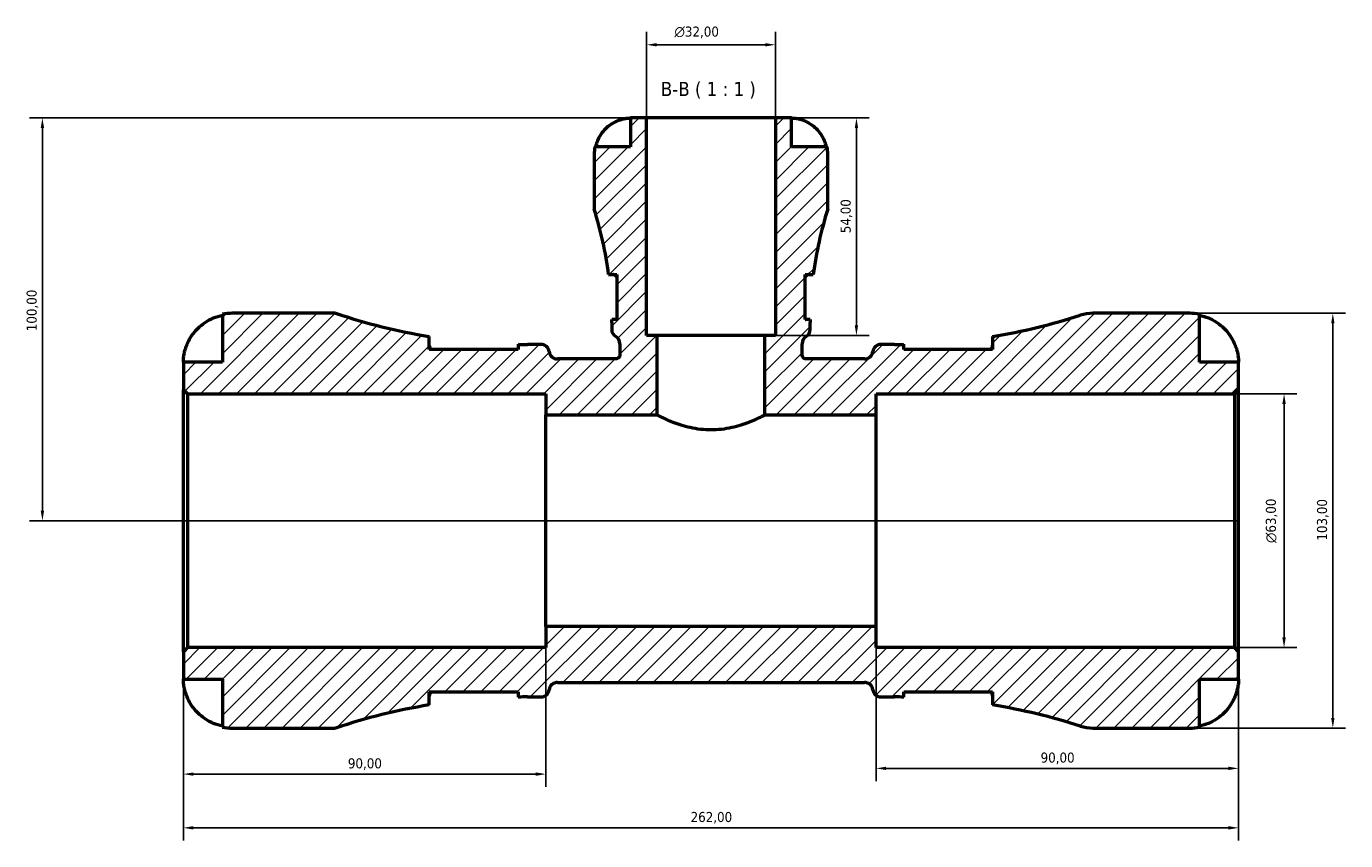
# Model space of a CAD drawing. Header units: millimetres. Extents: x 0 to 902, y 0 to 837.
# Tile 8 of 11: x 267 to 595, y 635 to 837. Entities that reach past the tile are written whole.
import ezdxf

# ---------------------------------------------------------------- set-up
doc = ezdxf.new("R2010")
doc.units = ezdxf.units.MM
for name, color, linetype, lineweight in [('Dimension (ISO)', 7, 'Continuous', 25), ('Hatch (ISO)', 7, 'Continuous', 18), ('Symbol (ISO)', 7, 'Continuous', 25), ('Visible (ISO)', 7, 'Continuous', 50)]:
    doc.layers.add(name, color=color, linetype=linetype, lineweight=lineweight)
doc.styles.add('Label Text (ISO)', font='tahoma.ttf')
doc.styles.add('Note Text (ISO)', font='tahoma.ttf')
doc.dimstyles.new('Default (ISO)', dxfattribs={"dimtxt": 2.5, "dimasz": 2.5, "dimexe": 3.175, "dimexo": 0, "dimgap": 0.762, "dimtad": 1, "dimrnd": 1e-08, "dimzin": 0, "dimtxsty": 'Note Text (ISO)', "dimcen": 0.09, "dimdle": 10, "dimclrd": 256, "dimclre": 256, "dimclrt": 232, "dimazin": 0, "dimtfac": 1.40208, "dimtmove": 0, "dimatfit": 3, "dimfxl": 1, "dimtolj": 1, "dimtzin": 0, "dimlwd": -1, "dimlwe": -1, "dimarcsym": 0})

# ---------------------------------------------------------------- blocks, each defined once
blk = doc.blocks.new('*D7')
at = {"layer": 'Defpoints', "color": 0, "transparency": 16777216}
for p in [(306.28, 682.02), (568.28, 682.02), (568.28, 638.28)]:
    blk.add_point(p, dxfattribs=at)
at = {"layer": 'Dimension (ISO)', "transparency": 16777216}
for p, q in [((306.28, 682.02), (306.28, 635.11)), ((568.28, 682.02), (568.28, 635.11)), ((308.78, 638.28), (565.78, 638.28))]:
    blk.add_line(p, q, dxfattribs=at)
for points in [[(308.78, 638.7), (308.78, 637.86), (306.28, 638.28)], [(565.78, 638.7), (565.78, 637.86), (568.28, 638.28)]]:
    blk.add_solid(points, dxfattribs=at)
at = {"layer": 'Dimension (ISO)', "color": 232, "true_color": 0xca0064, "transparency": 16777216, "insert": (432.23, 642.22), "char_height": 2.5, "attachment_point": 1, "style": 'Note Text (ISO)'}
blk.add_mtext('\\A1;262,00', dxfattribs=at)
blk = doc.blocks.new('*D8')
at = {"layer": 'Defpoints', "color": 0, "transparency": 16777216}
for p in [(478.28, 688.3), (568.28, 682.02), (478.28, 653.05)]:
    blk.add_point(p, dxfattribs=at)
at = {"layer": 'Dimension (ISO)', "transparency": 16777216}
for p, q in [((478.28, 688.3), (478.28, 649.87)), ((568.28, 682.02), (568.28, 649.87)), ((565.78, 653.05), (480.78, 653.05))]:
    blk.add_line(p, q, dxfattribs=at)
for points in [[(480.78, 653.46), (480.78, 652.63), (478.28, 653.05)], [(565.78, 653.46), (565.78, 652.63), (568.28, 653.05)]]:
    blk.add_solid(points, dxfattribs=at)
at = {"layer": 'Dimension (ISO)', "color": 232, "true_color": 0xca0064, "transparency": 16777216, "insert": (519.13, 656.98), "char_height": 2.5, "attachment_point": 1, "style": 'Note Text (ISO)'}
blk.add_mtext('\\A1;90,00', dxfattribs=at)
blk = doc.blocks.new('*D9')
at = {"layer": 'Defpoints', "color": 0, "transparency": 16777216}
for p in [(396.28, 688.3), (306.28, 682.02), (306.28, 651.62)]:
    blk.add_point(p, dxfattribs=at)
at = {"layer": 'Dimension (ISO)', "transparency": 16777216}
for p, q in [((396.28, 688.3), (396.28, 648.44)), ((306.28, 682.02), (306.28, 648.44)), ((393.78, 651.62), (308.78, 651.62))]:
    blk.add_line(p, q, dxfattribs=at)
for points in [[(308.78, 652.04), (308.78, 651.2), (306.28, 651.62)], [(393.78, 652.04), (393.78, 651.2), (396.28, 651.62)]]:
    blk.add_solid(points, dxfattribs=at)
at = {"layer": 'Dimension (ISO)', "color": 232, "true_color": 0xca0064, "transparency": 16777216, "insert": (347.13, 655.55), "char_height": 2.5, "attachment_point": 1, "style": 'Note Text (ISO)'}
blk.add_mtext('\\A1;90,00', dxfattribs=at)
blk = doc.blocks.new('*D10')
at = {"layer": 'Defpoints', "color": 0, "transparency": 16777216}
for p in [(453.28, 814.55), (450.61, 760.55), (473.4, 760.55)]:
    blk.add_point(p, dxfattribs=at)
at = {"layer": 'Dimension (ISO)', "transparency": 16777216}
for p, q in [((453.28, 814.55), (476.58, 814.55)), ((473.4, 812.05), (473.4, 763.05)), ((450.61, 760.55), (476.58, 760.55))]:
    blk.add_line(p, q, dxfattribs=at)
for points in [[(472.98, 812.05), (473.82, 812.05), (473.4, 814.55)], [(472.98, 763.05), (473.82, 763.05), (473.4, 760.55)]]:
    blk.add_solid(points, dxfattribs=at)
at = {"layer": 'Dimension (ISO)', "color": 232, "true_color": 0xca0064, "transparency": 16777216, "insert": (469.47, 785.95), "char_height": 2.5, "attachment_point": 1, "rotation": 90, "style": 'Note Text (ISO)'}
blk.add_mtext('\\A1;54,00', dxfattribs=at)
blk = doc.blocks.new('*D11')
at = {"layer": 'Defpoints', "color": 0, "transparency": 16777216}
for p in [(567.25, 746.05), (579.58, 746.05), (567.25, 683.05)]:
    blk.add_point(p, dxfattribs=at)
at = {"layer": 'Dimension (ISO)', "transparency": 16777216}
for p, q in [((567.25, 746.05), (582.75, 746.05)), ((579.58, 685.55), (579.58, 743.55)), ((567.25, 683.05), (582.75, 683.05))]:
    blk.add_line(p, q, dxfattribs=at)
for points in [[(579.16, 743.55), (580, 743.55), (579.58, 746.05)], [(579.16, 685.55), (580, 685.55), (579.58, 683.05)]]:
    blk.add_solid(points, dxfattribs=at)
at = {"layer": 'Dimension (ISO)', "color": 232, "true_color": 0xca0064, "transparency": 16777216, "insert": (575.05, 709), "char_height": 2.5, "attachment_point": 1, "rotation": 90, "style": 'Note Text (ISO)'}
blk.add_mtext('\\A1;\\fAIGDT|b0|i0;\\H2.5000;\\ln\\fTahoma|b0|i0;\\H2.5000;63,00', dxfattribs=at)
blk = doc.blocks.new('*D12')
at = {"layer": 'Defpoints', "color": 0, "transparency": 16777216}
for p in [(556.15, 766.05), (591.69, 766.05), (556.15, 663.05)]:
    blk.add_point(p, dxfattribs=at)
at = {"layer": 'Dimension (ISO)', "transparency": 16777216}
for p, q in [((556.15, 766.05), (594.86, 766.05)), ((591.69, 665.55), (591.69, 763.55)), ((556.15, 663.05), (594.86, 663.05))]:
    blk.add_line(p, q, dxfattribs=at)
for points in [[(591.27, 763.55), (592.11, 763.55), (591.69, 766.05)], [(591.27, 665.55), (592.11, 665.55), (591.69, 663.05)]]:
    blk.add_solid(points, dxfattribs=at)
at = {"layer": 'Dimension (ISO)', "color": 232, "true_color": 0xca0064, "transparency": 16777216, "insert": (587.75, 709.6), "char_height": 2.5, "attachment_point": 1, "rotation": 90, "style": 'Note Text (ISO)'}
blk.add_mtext('\\A1;103,00', dxfattribs=at)
blk = doc.blocks.new('*D13')
at = {"layer": 'Defpoints', "color": 0, "transparency": 16777216}
for p in [(453.28, 832.73), (421.28, 814.55), (453.28, 814.55)]:
    blk.add_point(p, dxfattribs=at)
at = {"layer": 'Dimension (ISO)', "transparency": 16777216}
for p, q in [((421.28, 814.55), (421.28, 835.91)), ((453.28, 814.55), (453.28, 835.91)), ((423.78, 832.73), (450.78, 832.73))]:
    blk.add_line(p, q, dxfattribs=at)
for points in [[(423.78, 833.15), (423.78, 832.32), (421.28, 832.73)], [(450.78, 833.15), (450.78, 832.32), (453.28, 832.73)]]:
    blk.add_solid(points, dxfattribs=at)
at = {"layer": 'Dimension (ISO)', "color": 232, "true_color": 0xca0064, "transparency": 16777216, "insert": (428.22, 837.26), "char_height": 2.5, "attachment_point": 1, "style": 'Note Text (ISO)'}
blk.add_mtext('\\A1;\\fAIGDT|b0|i0;\\H2.5000;\\ln\\fTahoma|b0|i0;\\H2.5000;32,00', dxfattribs=at)
blk = doc.blocks.new('*D14')
at = {"layer": 'Defpoints', "color": 0, "transparency": 16777216}
for p in [(421.28, 814.55), (271.28, 714.55), (568.28, 714.55)]:
    blk.add_point(p, dxfattribs=at)
at = {"layer": 'Dimension (ISO)', "transparency": 16777216}
for p, q in [((421.28, 814.55), (268.1, 814.55)), ((271.28, 812.05), (271.28, 717.05)), ((568.28, 714.55), (268.1, 714.55))]:
    blk.add_line(p, q, dxfattribs=at)
for points in [[(270.86, 812.05), (271.7, 812.05), (271.28, 814.55)], [(270.86, 717.05), (271.7, 717.05), (271.28, 714.55)]]:
    blk.add_solid(points, dxfattribs=at)
at = {"layer": 'Dimension (ISO)', "color": 232, "true_color": 0xca0064, "transparency": 16777216, "insert": (267.35, 761.6), "char_height": 2.5, "attachment_point": 1, "rotation": 90, "style": 'Note Text (ISO)'}
blk.add_mtext('\\A1;100,00', dxfattribs=at)

msp = doc.modelspace()

# ---------------------------------------------------------------- hatches: boundary and pattern name
at = {"layer": 'Hatch (ISO)'}
h = msp.add_hatch(dxfattribs=at)
h.set_pattern_fill('ANSI31', color=256, scale=25.4, style=0)
h.set_pattern_definition([(45, (0, 0), (-2.245064, 2.245064), [])])
edge = h.paths.add_edge_path()
edge.add_line((306.279, 747.0826), (307.309, 746.0526))
edge.add_line((307.309, 746.0526), (396.279, 746.0526))
edge.add_line((396.279, 746.0526), (396.279, 740.8026))
edge.add_line((396.279, 740.8026), (423.9456, 740.8026))
edge.add_line((423.9456, 740.8026), (423.9456, 760.5526))
edge.add_line((423.9456, 760.5526), (421.279, 760.5526))
edge.add_line((421.279, 760.5526), (421.279, 814.5526))
edge.add_line((421.279, 814.5526), (417.279, 814.5526))
edge.add_line((417.279, 814.5526), (417.279, 807.3526))
edge.add_line((417.279, 807.3526), (408.4608, 807.3526))
edge.add_ellipse((417.279, 805.5526), major_axis=(-8.8182, 1.8), ratio=1, start_angle=0, end_angle=11.536959)
edge.add_line((408.279, 805.5526), (408.279, 791.8726))
edge.add_ellipse((319.8233, 763.7926), major_axis=(88.4556, 28.08), ratio=1, start_angle=349.742682, end_angle=360, ccw=False)
edge.add_line((411.8654, 775.6726), (413.889, 775.6726))
edge.add_line((413.889, 775.6726), (413.889, 764.4726))
edge.add_line((413.889, 764.4726), (412.6265, 764.4726))
edge.add_ellipse((319.8233, 763.7926), major_axis=(92.8031, 0.68), ratio=1, start_angle=359.580182, end_angle=360, ccw=False)
edge.add_line((412.629, 763.7926), (412.629, 762.0433))
edge.add_ellipse((414.689, 762.0433), major_axis=(-2.06, 0), ratio=1, start_angle=0, end_angle=59.517076)
edge.add_ellipse((412.599, 758.4928), major_axis=(1.045, 1.7753), ratio=1, start_angle=300.482924, end_angle=360, ccw=False)
edge.add_line((414.659, 758.4928), (414.659, 755.7526))
edge.add_spline(control_points=[(414.659, 755.7526), (414.659, 755.6834), (414.652, 755.6144), (414.6243, 755.4789), (414.6037, 755.4127), (414.5241, 755.2256), (414.4479, 755.1137), (414.257, 754.9253), (414.1441, 754.8506), (413.8959, 754.7488), (413.7631, 754.7226), (413.629, 754.7226)], knot_values=[-0.16220586, -0.16220586, -0.16220586, -0.16220586, -0.1414575, -0.1414575, -0.12070914, -0.12070914, -0.08047276, -0.08047276, -0.04023638, -0.04023638, 0, 0, 0, 0], degree=3, periodic=0)
edge.add_line((413.629, 754.7226), (399.1366, 754.7226))
edge.add_ellipse((399.1366, 756.7826), major_axis=(0, -2.06), ratio=1, start_angle=277.180756, end_angle=360, ccw=False)
edge.add_ellipse((395.049, 756.2676), major_axis=(2.0438, 0.2575), ratio=1, start_angle=0, end_angle=82.819244)
edge.add_line((395.049, 758.3276), (391.709, 758.3276))
edge.add_ellipse((391.709, 909.0261), major_axis=(0, -150.6985), ratio=1, start_angle=359.118849, end_angle=360, ccw=False)
edge.add_line((389.3915, 758.3454), (389.3915, 757.0676))
edge.add_line((389.3915, 757.0676), (367.3415, 757.0676))
edge.add_line((367.3415, 757.0676), (367.3415, 760.3107))
edge.add_ellipse((391.709, 909.0261), major_axis=(-24.3675, -148.7154), ratio=1, start_angle=350.880505, end_angle=360, ccw=False)
edge.add_line((344.079, 766.0526), (318.404, 766.0526))
edge.add_ellipse((318.404, 753.9276), major_axis=(0, 12.125), ratio=1, start_angle=0, end_angle=11.536959)
edge.add_line((315.979, 765.8076), (315.979, 753.9276))
edge.add_line((315.979, 753.9276), (306.279, 753.9276))
edge.add_line((306.279, 753.9276), (306.279, 747.0826))
edge = h.paths.add_edge_path()
edge.add_ellipse((532.1212, 673.3526), major_axis=(-3.1522, -9.8058), ratio=1, start_angle=0, end_angle=17.820829)
edge.add_line((532.1212, 663.0526), (556.154, 663.0526))
edge.add_ellipse((556.154, 675.1776), major_axis=(0, -12.125), ratio=1, start_angle=0, end_angle=11.536959)
edge.add_line((558.579, 663.2975), (558.579, 675.1776))
edge.add_line((558.579, 675.1776), (568.279, 675.1776))
edge.add_line((568.279, 675.1776), (568.279, 682.0226))
edge.add_line((568.279, 682.0226), (567.249, 683.0526))
edge.add_line((567.249, 683.0526), (478.279, 683.0526))
edge.add_line((478.279, 683.0526), (478.279, 688.3026))
edge.add_line((478.279, 688.3026), (396.279, 688.3026))
edge.add_line((396.279, 688.3026), (396.279, 683.0526))
edge.add_line((396.279, 683.0526), (307.309, 683.0526))
edge.add_line((307.309, 683.0526), (306.279, 682.0226))
edge.add_line((306.279, 682.0226), (306.279, 675.1776))
edge.add_line((306.279, 675.1776), (315.979, 675.1776))
edge.add_line((315.979, 675.1776), (315.979, 663.2975))
edge.add_ellipse((318.404, 675.1776), major_axis=(-2.425, -11.88), ratio=1, start_angle=0, end_angle=11.536959)
edge.add_line((318.404, 663.0526), (344.079, 663.0526))
edge.add_ellipse((391.709, 520.079), major_axis=(-47.63, 142.9735), ratio=1, start_angle=350.880505, end_angle=360, ccw=False)
edge.add_line((367.3415, 668.7944), (367.3415, 672.0376))
edge.add_line((367.3415, 672.0376), (389.3915, 672.0376))
edge.add_line((389.3915, 672.0376), (389.3915, 670.7597))
edge.add_ellipse((391.709, 520.079), major_axis=(-2.3175, 150.6807), ratio=1, start_angle=359.118849, end_angle=360, ccw=False)
edge.add_line((391.709, 670.7776), (395.049, 670.7776))
edge.add_ellipse((395.049, 672.8376), major_axis=(0, -2.06), ratio=1, start_angle=0, end_angle=82.819244)
edge.add_ellipse((399.1366, 672.3226), major_axis=(-2.0438, 0.2575), ratio=1, start_angle=277.180756, end_angle=360, ccw=False)
edge.add_line((399.1366, 674.3826), (475.4213, 674.3826))
edge.add_ellipse((475.4213, 672.3226), major_axis=(0, 2.06), ratio=1, start_angle=277.180756, end_angle=360, ccw=False)
edge.add_ellipse((479.509, 672.8376), major_axis=(-2.0438, -0.2575), ratio=1, start_angle=0, end_angle=82.819244)
edge.add_line((479.509, 670.7776), (482.849, 670.7776))
edge.add_ellipse((482.849, 520.079), major_axis=(0, 150.6985), ratio=1, start_angle=359.118849, end_angle=360, ccw=False)
edge.add_line((485.1665, 670.7597), (485.1665, 672.0376))
edge.add_line((485.1665, 672.0376), (507.2165, 672.0376))
edge.add_line((507.2165, 672.0376), (507.2165, 668.7944))
edge.add_ellipse((482.849, 520.079), major_axis=(24.3675, 148.7154), ratio=1, start_angle=351.48458, end_angle=360, ccw=False)
edge = h.paths.add_edge_path()
edge.add_ellipse((532.1212, 755.7526), major_axis=(0, 10.3), ratio=1, start_angle=0, end_angle=17.820829)
edge.add_ellipse((482.849, 909.0261), major_axis=(46.12, -143.4678), ratio=1, start_angle=351.48458, end_angle=360, ccw=False)
edge.add_line((507.2165, 760.3107), (507.2165, 757.0676))
edge.add_line((507.2165, 757.0676), (485.1665, 757.0676))
edge.add_line((485.1665, 757.0676), (485.1665, 758.3454))
edge.add_ellipse((482.849, 909.0261), major_axis=(2.3175, -150.6807), ratio=1, start_angle=359.118849, end_angle=360, ccw=False)
edge.add_line((482.849, 758.3276), (479.509, 758.3276))
edge.add_ellipse((479.509, 756.2676), major_axis=(0, 2.06), ratio=1, start_angle=0, end_angle=82.819244)
edge.add_ellipse((475.4213, 756.7826), major_axis=(2.0438, -0.2575), ratio=1, start_angle=277.180756, end_angle=360, ccw=False)
edge.add_line((475.4213, 754.7226), (460.929, 754.7226))
edge.add_spline(control_points=[(460.929, 754.7226), (460.8598, 754.7226), (460.7908, 754.7295), (460.6553, 754.7572), (460.5891, 754.7778), (460.402, 754.8574), (460.2901, 754.9336), (460.1017, 755.1245), (460.027, 755.2374), (459.9252, 755.4856), (459.899, 755.6184), (459.899, 755.7526)], knot_values=[-0.16220586, -0.16220586, -0.16220586, -0.16220586, -0.1414575, -0.1414575, -0.12070914, -0.12070914, -0.08047276, -0.08047276, -0.04023638, -0.04023638, 0, 0, 0, 0], degree=3, periodic=0)
edge.add_line((459.899, 755.7526), (459.899, 758.4928))
edge.add_ellipse((461.959, 758.4928), major_axis=(-2.06, 0), ratio=1, start_angle=300.482924, end_angle=360, ccw=False)
edge.add_ellipse((459.869, 762.0433), major_axis=(1.045, -1.7753), ratio=1, start_angle=0, end_angle=59.517076)
edge.add_line((461.929, 762.0433), (461.929, 763.7926))
edge.add_ellipse((554.7346, 763.7926), major_axis=(-92.8056, 0), ratio=1, start_angle=359.580182, end_angle=360, ccw=False)
edge.add_line((461.9314, 764.4726), (460.669, 764.4726))
edge.add_line((460.669, 764.4726), (460.669, 775.6726))
edge.add_line((460.669, 775.6726), (462.6925, 775.6726))
edge.add_ellipse((554.7346, 763.7926), major_axis=(-92.0421, 11.88), ratio=1, start_angle=349.742682, end_angle=360, ccw=False)
edge.add_line((466.279, 791.8726), (466.279, 805.5526))
edge.add_ellipse((457.279, 805.5526), major_axis=(9, 0), ratio=1, start_angle=0, end_angle=11.536959)
edge.add_line((466.0971, 807.3526), (457.279, 807.3526))
edge.add_line((457.279, 807.3526), (457.279, 814.5526))
edge.add_line((457.279, 814.5526), (453.279, 814.5526))
edge.add_line((453.279, 814.5526), (453.279, 760.5526))
edge.add_line((453.279, 760.5526), (450.6123, 760.5526))
edge.add_line((450.6123, 760.5526), (450.6123, 740.8026))
edge.add_line((450.6123, 740.8026), (478.279, 740.8026))
edge.add_line((478.279, 740.8026), (478.279, 746.0526))
edge.add_line((478.279, 746.0526), (567.249, 746.0526))
edge.add_line((567.249, 746.0526), (568.279, 747.0826))
edge.add_line((568.279, 747.0826), (568.279, 753.9276))
edge.add_line((568.279, 753.9276), (558.579, 753.9276))
edge.add_line((558.579, 753.9276), (558.579, 765.8076))
edge.add_ellipse((556.154, 753.9276), major_axis=(2.425, 11.88), ratio=1, start_angle=0, end_angle=11.536959)
edge.add_line((556.154, 766.0526), (532.1212, 766.0526))

# ---------------------------------------------------------------- linework, layer by layer
at = {"layer": 'Visible (ISO)'}
for p, q in [((421.279, 814.5526), (417.279, 814.5526)), ((417.279, 814.5526), (417.279, 807.3526)), ((421.279, 760.5526), (421.279, 814.5526)), ((453.279, 814.5526), (421.279, 814.5526)), ((457.279, 814.5526), (453.279, 814.5526)), ((453.279, 814.5526), (453.279, 760.5526)), ((457.279, 807.3526), (457.279, 814.5526)), ((417.279, 807.3526), (408.4608, 807.3526)), ((466.0971, 807.3526), (457.279, 807.3526)), ((408.279, 805.5526), (408.279, 791.8726)), ((466.279, 791.8726), (466.279, 805.5526)), ((411.8654, 775.6726), (413.889, 775.6726)), ((413.889, 775.6726), (413.889, 764.4726)), ((460.669, 764.4726), (460.669, 775.6726)), ((460.669, 775.6726), (462.6925, 775.6726)), ((315.979, 765.8076), (315.979, 753.9276)), ((344.079, 766.0526), (318.404, 766.0526)), ((413.889, 764.4726), (412.6265, 764.4726)), ((412.629, 763.7926), (412.629, 762.0433)), ((461.9314, 764.4726), (460.669, 764.4726)), ((461.929, 762.0433), (461.929, 763.7926)), ((556.154, 766.0526), (532.1212, 766.0526)), ((558.579, 753.9276), (558.579, 765.8076)), ((367.3415, 757.0676), (367.3415, 760.3107)), ((423.9456, 760.5526), (421.279, 760.5526)), ((423.9456, 740.8026), (423.9456, 760.5526)), ((450.6123, 760.5526), (423.9456, 760.5526)), ((453.279, 760.5526), (450.6123, 760.5526)), ((450.6123, 760.5526), (450.6123, 740.8026)), ((507.2165, 760.3107), (507.2165, 757.0676)), ((389.3915, 757.0676), (367.3415, 757.0676)), ((389.3915, 758.3454), (389.3915, 757.0676)), ((395.049, 758.3276), (391.709, 758.3276)), ((414.659, 758.4928), (414.659, 755.7526)), ((459.899, 755.7526), (459.899, 758.4928)), ((482.849, 758.3276), (479.509, 758.3276)), ((485.1665, 757.0676), (485.1665, 758.3454)), ((507.2165, 757.0676), (485.1665, 757.0676)), ((315.979, 753.9276), (306.279, 753.9276)), ((306.279, 753.9276), (306.279, 747.0826)), ((413.629, 754.7226), (399.1366, 754.7226)), ((475.4213, 754.7226), (460.929, 754.7226)), ((568.279, 753.9276), (558.579, 753.9276)), ((568.279, 747.0826), (568.279, 753.9276)), ((306.279, 747.0826), (307.309, 746.0526)), ((306.279, 682.0226), (306.279, 747.0826)), ((567.249, 746.0526), (568.279, 747.0826)), ((568.279, 682.0226), (568.279, 747.0826)), ((307.309, 746.0526), (396.279, 746.0526)), ((307.309, 746.0526), (307.309, 683.0526)), ((396.279, 746.0526), (396.279, 740.8026)), ((478.279, 740.8026), (478.279, 746.0526)), ((478.279, 746.0526), (567.249, 746.0526)), ((567.249, 746.0526), (567.249, 683.0526)), ((396.279, 740.8026), (423.9456, 740.8026)), ((396.279, 688.3026), (396.279, 740.8026)), ((450.6123, 740.8026), (478.279, 740.8026)), ((478.279, 688.3026), (478.279, 740.8026)), ((478.279, 688.3026), (396.279, 688.3026)), ((396.279, 688.3026), (396.279, 683.0526)), ((478.279, 683.0526), (478.279, 688.3026)), ((307.309, 683.0526), (306.279, 682.0226)), ((306.279, 682.0226), (306.279, 675.1776)), ((396.279, 683.0526), (307.309, 683.0526)), ((567.249, 683.0526), (478.279, 683.0526)), ((568.279, 682.0226), (567.249, 683.0526)), ((568.279, 675.1776), (568.279, 682.0226)), ((306.279, 675.1776), (315.979, 675.1776)), ((315.979, 675.1776), (315.979, 663.2975)), ((558.579, 663.2975), (558.579, 675.1776)), ((558.579, 675.1776), (568.279, 675.1776)), ((367.3415, 668.7944), (367.3415, 672.0376)), ((367.3415, 672.0376), (389.3915, 672.0376)), ((389.3915, 672.0376), (389.3915, 670.7597)), ((399.1366, 674.3826), (475.4213, 674.3826)), ((485.1665, 670.7597), (485.1665, 672.0376)), ((485.1665, 672.0376), (507.2165, 672.0376)), ((507.2165, 672.0376), (507.2165, 668.7944)), ((391.709, 670.7776), (395.049, 670.7776)), ((479.509, 670.7776), (482.849, 670.7776)), ((318.404, 663.0526), (344.079, 663.0526)), ((532.1212, 663.0526), (556.154, 663.0526))]:
    msp.add_line(p, q, dxfattribs=at)
for centre, radius, start, end in [((417.279, 805.5526), 9, 168.463041, 180), ((457.279, 805.5526), 9, 0, 11.536959), ((319.8233, 763.7926), 92.8056, 7.354583, 17.611901), ((554.7346, 763.7926), 92.8056, 162.388099, 172.645417), ((318.404, 753.9276), 12.125, 90, 101.536959), ((391.709, 909.0261), 150.6985, 251.575096, 260.694591), ((319.8233, 763.7926), 92.8056, 0, 0.419818), ((554.7346, 763.7926), 92.8056, 179.580182, 180), ((482.849, 909.0261), 150.6985, 279.305409, 287.820829), ((532.1212, 755.7526), 10.3, 90, 107.820829), ((556.154, 753.9276), 12.125, 78.463041, 90), ((414.689, 762.0433), 2.06, 180, 239.517076), ((412.599, 758.4928), 2.06, 0, 59.517076), ((461.959, 758.4928), 2.06, 120.482924, 180), ((459.869, 762.0433), 2.06, 300.482924, 0), ((391.709, 909.0261), 150.6985, 269.118849, 270), ((395.049, 756.2676), 2.06, 7.180756, 90), ((479.509, 756.2676), 2.06, 90, 172.819244), ((482.849, 909.0261), 150.6985, 270, 270.881151), ((399.1366, 756.7826), 2.06, 187.180756, 270), ((475.4213, 756.7826), 2.06, 270, 352.819244), ((395.049, 672.8376), 2.06, 270, 352.819244), ((399.1366, 672.3226), 2.06, 90, 172.819244), ((475.4213, 672.3226), 2.06, 7.180756, 90), ((479.509, 672.8376), 2.06, 187.180756, 270), ((391.709, 520.079), 150.6985, 99.305409, 108.424904), ((391.709, 520.079), 150.6985, 90, 90.881151), ((482.849, 520.079), 150.6985, 89.118849, 90), ((482.849, 520.079), 150.6985, 72.179171, 80.694591), ((318.404, 675.1776), 12.125, 258.463041, 270), ((532.1212, 673.3526), 10.3, 252.179171, 270), ((556.154, 675.1776), 12.125, 270, 281.536959)]:
    msp.add_arc(centre, radius, start, end, dxfattribs=at)
for points, knots in [([(408.6865, 807.3526), (408.8047, 807.9271), (408.9823, 808.4881), (409.4023, 809.498), (409.6863, 810.0372), (410.3621, 811.0434), (410.7537, 811.5103), (411.5444, 812.2971), (412.0167, 812.6888), (412.8987, 813.2743), (413.2913, 813.4939), (413.679, 813.6766)], [0.170753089, 0.170753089, 0.170753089, 0.170753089, 0.332151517, 0.332151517, 0.498888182, 0.498888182, 0.665624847, 0.665624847, 0.833511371, 0.833511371, 0.956873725, 0.956873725, 0.956873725, 0.956873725]), ([(413.679, 813.6766), (413.822, 813.744), (413.9664, 813.8081), (414.3259, 813.9579), (414.5402, 814.0385), (414.9813, 814.1873), (415.2053, 814.2531), (415.7311, 814.3869), (416.0171, 814.4412), (416.5796, 814.5227), (416.8287, 814.5395), (417.1848, 814.5544), (417.279, 814.5526), (417.279, 814.5526)], [-0.576476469, -0.576476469, -0.576476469, -0.576476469, -0.529686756, -0.529686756, -0.460540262, -0.460540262, -0.385624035, -0.385624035, -0.277308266, -0.277308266, -0.142580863, -0.142580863, 0, 0, 0, 0]), ([(457.279, 814.5526), (457.279, 814.5526), (457.3117, 814.5528), (457.4467, 814.5508), (457.554, 814.5482), (457.9121, 814.526), (458.2048, 814.4975), (458.7996, 814.3905), (459.0668, 814.3305), (459.5593, 814.1922), (459.7751, 814.1233), (460.2183, 813.9635), (460.4441, 813.8727), (460.7385, 813.7419), (460.8089, 813.7096), (460.879, 813.6766)], [-2.499132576, -2.499132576, -2.499132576, -2.499132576, -2.415054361, -2.415054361, -2.323847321, -2.323847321, -2.184114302, -2.184114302, -2.086747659, -2.086747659, -2.014406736, -2.014406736, -1.939942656, -1.939942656, -1.916375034, -1.916375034, -1.916375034, -1.916375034]), ([(460.879, 813.6766), (461.2666, 813.4939), (461.6592, 813.2743), (462.5412, 812.6888), (463.0135, 812.2971), (463.8042, 811.5103), (464.1959, 811.0434), (464.8716, 810.0372), (465.1556, 809.498), (465.5756, 808.4881), (465.7532, 807.9271), (465.8714, 807.3526)], [4.427887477, 4.427887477, 4.427887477, 4.427887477, 4.551249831, 4.551249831, 4.719136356, 4.719136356, 4.885873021, 4.885873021, 5.052609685, 5.052609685, 5.214008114, 5.214008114, 5.214008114, 5.214008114]), ([(413.8891, 775.1314), (413.6677, 775.3503), (413.4563, 775.5078), (413.1538, 775.6462), (413.0494, 775.6726), (412.9545, 775.6726)], [-0.381950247, -0.381950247, -0.381950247, -0.381950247, -0.215093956, -0.215093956, -0.116248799, -0.116248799, -0.116248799, -0.116248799]), ([(461.6034, 775.6726), (461.5541, 775.6726), (461.5023, 775.6655), (461.2459, 775.5991), (461.0126, 775.4511), (460.7317, 775.1923), (460.7004, 775.1625), (460.6689, 775.1314)], [-1.996320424, -1.996320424, -1.996320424, -1.996320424, -1.945141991, -1.945141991, -1.754356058, -1.754356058, -1.730674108, -1.730674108, -1.730674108, -1.730674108]), ([(307.4107, 758.7776), (307.6651, 759.3275), (307.9754, 759.887), (308.7829, 761.0996), (309.3096, 761.7331), (310.3687, 762.7953), (310.9983, 763.3222), (312.3545, 764.231), (313.0811, 764.613), (314.444, 765.1789), (315.2024, 765.4184), (315.979, 765.5776)], [5.9143146, 5.9143146, 5.9143146, 5.9143146, 6.08973048, 6.08973048, 6.31513039, 6.31513039, 6.53971958, 6.53971958, 6.76430877, 6.76430877, 6.98242607, 6.98242607, 6.98242607, 6.98242607]), ([(413.7508, 764.4726), (413.7883, 764.4726), (413.8267, 764.4764), (413.8736, 764.4856), (413.8813, 764.4872), (413.889, 764.489)], [-1.9754435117, -1.9754435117, -1.9754435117, -1.9754435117, -1.9377076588, -1.9377076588, -1.9303836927, -1.9303836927, -1.9303836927, -1.9303836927]), ([(558.579, 765.5776), (559.3555, 765.4184), (560.1139, 765.1789), (561.4768, 764.613), (562.2034, 764.231), (563.5596, 763.3222), (564.1892, 762.7953), (565.2483, 761.7331), (565.7751, 761.0996), (566.5825, 759.887), (566.8928, 759.3275), (567.1472, 758.7776)], [0.23003714, 0.23003714, 0.23003714, 0.23003714, 0.44815444, 0.44815444, 0.67274363, 0.67274363, 0.89733283, 0.89733283, 1.12273273, 1.12273273, 1.29814862, 1.29814862, 1.29814862, 1.29814862]), ([(306.279, 753.9276), (306.279, 753.9276), (306.2782, 754.0004), (306.285, 754.3045), (306.2938, 754.5523), (306.3528, 755.1715), (306.3992, 755.5249), (306.5439, 756.2684), (306.6332, 756.6407), (306.821, 757.2731), (306.9026, 757.5203), (307.0757, 757.9936), (307.1649, 758.2182), (307.3093, 758.5543), (307.3592, 758.6662), (307.4107, 758.7776)], [0, 0, 0, 0, 0.145589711, 0.145589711, 0.30930841, 0.30930841, 0.458305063, 0.458305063, 0.587351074, 0.587351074, 0.667754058, 0.667754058, 0.739991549, 0.739991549, 0.776322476, 0.776322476, 0.776322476, 0.776322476]), ([(367.3415, 758.1611), (367.3415, 757.9233), (367.4175, 757.6541), (367.6115, 757.264), (367.6657, 757.1668), (367.7268, 757.0674)], [-3.962480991, -3.962480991, -3.962480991, -3.962480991, -3.72513012, -3.72513012, -3.648996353, -3.648996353, -3.648996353, -3.648996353]), ([(506.8311, 757.0674), (506.9066, 757.19), (506.9715, 757.3094), (507.1514, 757.6944), (507.2165, 757.9412), (507.2165, 758.1611)], [-0.508609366, -0.508609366, -0.508609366, -0.508609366, -0.414717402, -0.414717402, -0.195672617, -0.195672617, -0.195672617, -0.195672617]), ([(567.1472, 758.7776), (567.2415, 758.5735), (567.3308, 758.3672), (567.5049, 757.9347), (567.5884, 757.7093), (567.7612, 757.1995), (567.8451, 756.9182), (568.0468, 756.1466), (568.1318, 755.6879), (568.2421, 754.8726), (568.2628, 754.5356), (568.2812, 754.0551), (568.279, 753.9276), (568.279, 753.9276)], [-0.785164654, -0.785164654, -0.785164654, -0.785164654, -0.716742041, -0.716742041, -0.642593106, -0.642593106, -0.548173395, -0.548173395, -0.375844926, -0.375844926, -0.192659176, -0.192659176, 0, 0, 0, 0]), ([(414.659, 755.7526), (414.659, 755.6834), (414.652, 755.6144), (414.6243, 755.4789), (414.6037, 755.4127), (414.5241, 755.2256), (414.4479, 755.1137), (414.257, 754.9253), (414.1441, 754.8506), (413.8959, 754.7488), (413.7631, 754.7226), (413.629, 754.7226)], [-0.162205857, -0.162205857, -0.162205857, -0.162205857, -0.1414575, -0.1414575, -0.120709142, -0.120709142, -0.080472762, -0.080472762, -0.040236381, -0.040236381, 0, 0, 0, 0]), ([(460.929, 754.7226), (460.8598, 754.7226), (460.7908, 754.7295), (460.6553, 754.7572), (460.5891, 754.7778), (460.402, 754.8574), (460.2901, 754.9336), (460.1017, 755.1245), (460.027, 755.2374), (459.9252, 755.4856), (459.899, 755.6184), (459.899, 755.7526)], [-0.162205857, -0.162205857, -0.162205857, -0.162205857, -0.1414575, -0.1414575, -0.120709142, -0.120709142, -0.080472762, -0.080472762, -0.040236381, -0.040236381, 0, 0, 0, 0]), ([(423.9456, 740.8026), (423.9456, 740.8026), (424.0289, 740.7599), (424.3741, 740.5871), (424.636, 740.457), (425.6642, 739.9656), (426.6861, 739.4993), (429.0191, 738.6014), (430.4967, 738.1055), (432.9507, 737.5609), (433.8081, 737.4127), (435.5442, 737.2142), (436.4229, 737.1642), (437.279, 737.1642)], [6.1548212, 6.1548212, 6.1548212, 6.1548212, 6.41089583, 6.41089583, 6.66697046, 6.66697046, 7.17911972, 7.17911972, 7.69277399, 7.69277399, 7.94960113, 7.94960113, 8.20642827, 8.20642827, 8.20642827, 8.20642827]), ([(437.279, 737.1642), (438.135, 737.1642), (439.0137, 737.2142), (440.7498, 737.4127), (441.6072, 737.5609), (444.0612, 738.1055), (445.5388, 738.6014), (447.8718, 739.4993), (448.8937, 739.9656), (449.922, 740.457), (450.1838, 740.5871), (450.529, 740.7599), (450.6123, 740.8026), (450.6123, 740.8026)], [0, 0, 0, 0, 0.25682714, 0.25682714, 0.51365427, 0.51365427, 1.02730855, 1.02730855, 1.53945781, 1.53945781, 1.79553244, 1.79553244, 2.05160707, 2.05160707, 2.05160707, 2.05160707]), ([(307.4107, 670.3276), (307.3404, 670.4796), (307.273, 670.6329), (307.0921, 671.0659), (306.9865, 671.3456), (306.7854, 671.9391), (306.6945, 672.2489), (306.5019, 673.0092), (306.4243, 673.4335), (306.316, 674.228), (306.2952, 674.5681), (306.2767, 675.0506), (306.279, 675.1776), (306.279, 675.1776)], [-0.775077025, -0.775077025, -0.775077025, -0.775077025, -0.725603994, -0.725603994, -0.635942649, -0.635942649, -0.533656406, -0.533656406, -0.3753162, -0.3753162, -0.192167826, -0.192167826, 0, 0, 0, 0]), ([(568.279, 675.1776), (568.279, 675.1776), (568.2795, 675.1189), (568.2751, 674.8759), (568.2695, 674.6808), (568.2248, 674.0926), (568.1757, 673.6639), (568.0117, 672.8273), (567.924, 672.4632), (567.7286, 671.8034), (567.6331, 671.5179), (567.4152, 670.9374), (567.293, 670.6446), (567.156, 670.3466), (567.1516, 670.3371), (567.1472, 670.3276)], [-3.375359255, -3.375359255, -3.375359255, -3.375359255, -3.244720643, -3.244720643, -3.100812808, -3.100812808, -2.913185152, -2.913185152, -2.785408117, -2.785408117, -2.690943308, -2.690943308, -2.594272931, -2.594272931, -2.591082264, -2.591082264, -2.591082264, -2.591082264]), ([(367.7268, 672.0378), (367.6414, 671.8989), (367.5694, 671.7642), (367.3993, 671.3827), (367.3415, 671.1514), (367.3415, 670.944)], [-0.519919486, -0.519919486, -0.519919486, -0.519919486, -0.413609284, -0.413609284, -0.207032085, -0.207032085, -0.207032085, -0.207032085]), ([(507.2165, 670.944), (507.2165, 671.1849), (507.1384, 671.4581), (506.9421, 671.8489), (506.8898, 671.9423), (506.8311, 672.0377)], [-3.951701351, -3.951701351, -3.951701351, -3.951701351, -3.71130261, -3.71130261, -3.638217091, -3.638217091, -3.638217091, -3.638217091]), ([(315.979, 663.5275), (315.2024, 663.6867), (314.444, 663.9262), (313.0811, 664.4921), (312.3545, 664.8741), (310.9983, 665.783), (310.3687, 666.3098), (309.3096, 667.372), (308.7829, 668.0055), (307.9754, 669.2181), (307.6651, 669.7776), (307.4107, 670.3276)], [0.23003714, 0.23003714, 0.23003714, 0.23003714, 0.44815444, 0.44815444, 0.67274363, 0.67274363, 0.89733283, 0.89733283, 1.12273273, 1.12273273, 1.29814862, 1.29814862, 1.29814862, 1.29814862]), ([(567.1472, 670.3276), (566.8928, 669.7776), (566.5825, 669.2181), (565.7751, 668.0055), (565.2483, 667.372), (564.1892, 666.3098), (563.5596, 665.783), (562.2034, 664.8741), (561.4768, 664.4921), (560.1139, 663.9262), (559.3555, 663.6867), (558.579, 663.5275)], [5.9143146, 5.9143146, 5.9143146, 5.9143146, 6.08973048, 6.08973048, 6.31513039, 6.31513039, 6.53971958, 6.53971958, 6.76430877, 6.76430877, 6.98242607, 6.98242607, 6.98242607, 6.98242607])]:
    msp.add_open_spline(points, degree=3, knots=knots, dxfattribs=at)
msp.add_open_spline([(460.669, 764.489), (460.7162, 764.478), (460.7623, 764.4726), (460.8071, 764.4726)], degree=3, dxfattribs=at)

# ---------------------------------------------------------------- texts
at = {"layer": 'Symbol (ISO)', "insert": (424.8389, 819.3737), "char_height": 3.5, "attachment_point": 7, "style": 'Label Text (ISO)'}
msp.add_mtext('B-B ( 1 : 1 )', dxfattribs=at)

# ---------------------------------------------------------------- dimensions: what is measured, and where the dimension line sits
at = {"layer": 'Dimension (ISO)'}
for base, p1, p2, angle, picture, middle in [((453.279, 832.7326), (421.279, 814.5526), (453.279, 814.5526), 180, '*D13', (433.779, 832.7326)), ((579.5785, 746.0526), (567.249, 683.0526), (567.249, 746.0526), 90, '*D11', (579.5785, 714.5526))]:
    dim = msp.add_linear_dim(base=base, p1=p1, p2=p2, angle=angle, text='\\fAIGDT|b0|i0;\\H2.5000;\\ln\\fTahoma|b0|i0;\\H2.5000;<>', dimstyle='Default (ISO)', override={"dimdec": 2, "dimtp": 0, "dimtm": 0, "dimtdec": 2, "dimtofl": 0, "dimatfit": 1}, dxfattribs=at)
    dim.commit()
    dim.dimension.update_dxf_attribs({"geometry": picture, "text_midpoint": middle, "dimtype": 160})
for base, p1, p2, angle, picture, middle in [((271.279, 714.5526), (421.279, 814.5526), (568.279, 714.5526), 90, '*D14', (271.279, 766.5526)), ((473.4001, 760.5526), (453.279, 814.5526), (450.6123, 760.5526), 270, '*D10', (473.4001, 790.0526)), ((591.6889, 766.0526), (556.154, 663.0526), (556.154, 766.0526), 270, '*D12', (591.6889, 714.5526)), ((306.279, 651.6184), (396.279, 688.3026), (306.279, 682.0226), 180, '*D9', (351.279, 651.6184)), ((478.279, 653.0475), (568.279, 682.0226), (478.279, 688.3026), 180, '*D8', (523.279, 653.0475)), ((568.279, 638.2803), (306.279, 682.0226), (568.279, 682.0226), 180, '*D7', (437.279, 638.2803))]:
    dim = msp.add_linear_dim(base=base, p1=p1, p2=p2, angle=angle, dimstyle='Default (ISO)', override={"dimdec": 2, "dimtp": 0, "dimtm": 0, "dimtdec": 2, "dimtofl": 0, "dimatfit": 1}, dxfattribs=at)
    dim.commit()
    dim.dimension.update_dxf_attribs({"geometry": picture, "text_midpoint": middle, "dimtype": 160})

doc.saveas('drawing.dxf')
